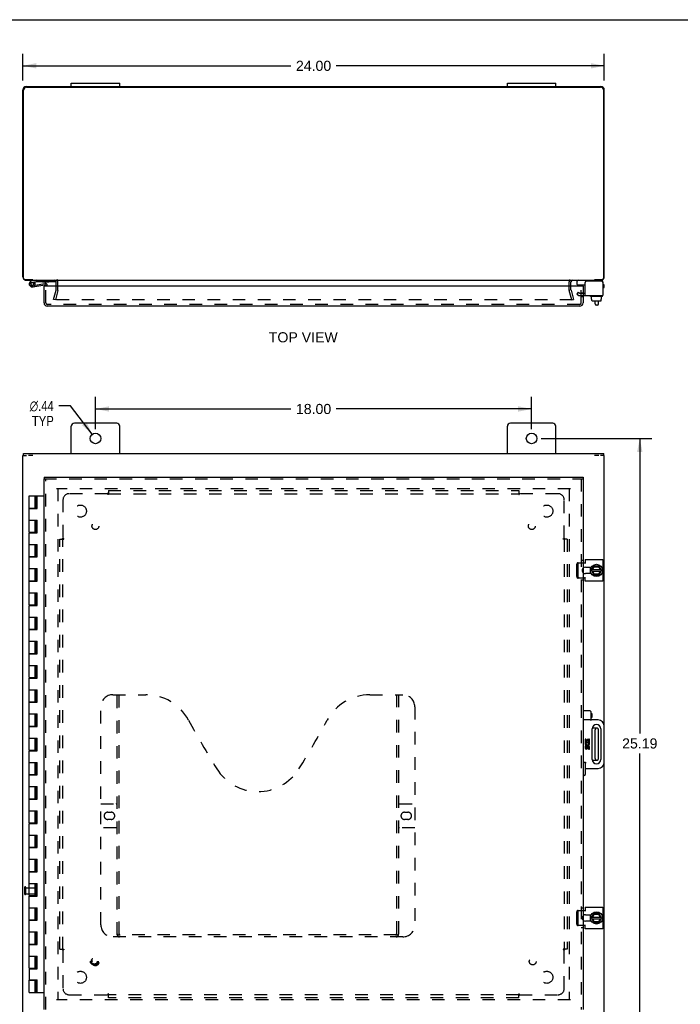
# Model space of a CAD drawing. Header units: inches. Extents: x 0 to 94.4, y 0 to 61.1.
# Tile 3 of 6: x 20.8 to 48.1, y 20.5 to 61.1. Entities that reach past the tile are written whole.
import ezdxf

# ---------------------------------------------------------------- set-up
doc = ezdxf.new("R2010")
doc.units = ezdxf.units.IN
doc.header["$LTSCALE"] = 5.194444
doc.header["$MEASUREMENT"] = 0
doc.linetypes.add('HIDDEN', pattern=[0.2, 0.1, -0.1])
doc.layers.get('0').update_dxf_attribs({"linetype": 'CONTINUOUS'})
for name, color, linetype in [('DEFAULT_2', 8, 'HIDDEN'), ('DIMENSIONS', 7, 'CONTINUOUS'), ('DOOR_ASSEMBLY', 7, 'CONTINUOUS'), ('SUBPANEL', 7, 'CONTINUOUS')]:
    doc.layers.add(name, color=color, linetype=linetype)
doc.styles.get("Standard").update_dxf_attribs({"font": 'arial.ttf'})
doc.styles.add('TEXTSTYLE_1', font='gdt', dxfattribs={"width": 0.8})
doc.dimstyles.new('DIMSTYLE_1', dxfattribs={"dimtxt": 0.416667, "dimasz": 0.555556, "dimexe": 0.09, "dimexo": 0.07, "dimgap": 0.0375, "dimtad": 0, "dimtih": 1, "dimtoh": 1, "dimzin": 4, "dimdsep": 46, "dimtxsty": 'Standard', "dimblk": '_FILLED', "dimblk1": '_FILLED', "dimblk2": '_FILLED', "dimcen": 0.09, "dimadec": 3, "dimazin": 1, "dimtfac": 1, "dimtdec": 3, "dimtofl": 0, "dimtmove": 0, "dimatfit": 3, "dimldrblk": '_FILLED', "dimfxl": 0, "dimtolj": 1, "dimtzin": 4, "dimarcsym": 0})
doc.dimstyles.new('DIMSTYLE_2', dxfattribs={"dimtxt": 0.416667, "dimasz": 0.555556, "dimexe": 0.09, "dimexo": 0.07, "dimgap": 0.09, "dimtad": 0, "dimtih": 1, "dimtoh": 1, "dimzin": 4, "dimdsep": 46, "dimtxsty": 'Standard', "dimblk": '_FILLED', "dimblk1": '_FILLED', "dimblk2": '_FILLED', "dimcen": 0.09, "dimadec": 3, "dimazin": 1, "dimtfac": 1, "dimtdec": 3, "dimtofl": 0, "dimtmove": 0, "dimatfit": 1, "dimldrblk": '_FILLED', "dimfxl": 0, "dimtolj": 1, "dimtzin": 4, "dimarcsym": 0})

# ---------------------------------------------------------------- blocks, each defined once
blk = doc.blocks.new('_FILLED')
at = {"color": 0, "linetype": 'ByBlock'}
blk.add_solid([(0, 0), (-1, 0.2), (-1, -0.2)], dxfattribs=at)
blk = doc.blocks.new('*D1')
at = {"layer": 'DIMENSIONS', "color": 2, "linetype": 'Continuous'}
for p, q in [((20.947, 58.599), (20.947, 59.707)), ((44.947, 58.599), (44.947, 59.707)), ((20.947, 59.207), (32.01, 59.207)), ((44.947, 59.207), (33.883, 59.207))]:
    blk.add_line(p, q, dxfattribs=at)
at = {"layer": 'DIMENSIONS', "color": 2, "linetype": 'Continuous', "xscale": 0.5555555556, "yscale": 0.5555555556, "zscale": 0.5555555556, "rotation": 180}
blk.add_blockref('_FILLED', (20.947, 59.207), dxfattribs=at)
at = {"layer": 'DIMENSIONS', "color": 2, "linetype": 'Continuous', "xscale": 0.5555555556, "yscale": 0.5555555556, "zscale": 0.5555555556}
blk.add_blockref('_FILLED', (44.947, 59.207), dxfattribs=at)
at = {"layer": 'DIMENSIONS', "color": 2, "linetype": 'Continuous', "insert": (32.947, 59.415), "char_height": 0.4167, "width": 1.45601, "attachment_point": 2, "line_spacing_factor": 0.9}
blk.add_mtext('24.00', dxfattribs=at)
blk = doc.blocks.new('*D6')
at = {"layer": 'DIMENSIONS', "color": 2, "linetype": 'Continuous'}
for p, q in [((22.919, 45.165), (22.433, 45.165)), ((23.814, 43.995), (22.919, 45.165))]:
    blk.add_line(p, q, dxfattribs=at)
at = {"layer": 'DIMENSIONS', "color": 2, "linetype": 'Continuous', "xscale": 0.5555555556, "yscale": 0.5555555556, "zscale": 0.5555555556, "rotation": 307.4017997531}
blk.add_blockref('_FILLED', (23.814, 43.995), dxfattribs=at)
at = {"layer": 'DIMENSIONS', "color": 2, "linetype": 'Continuous', "insert": (22.225, 45.374), "char_height": 0.41667, "width": 1.36411, "attachment_point": 3, "line_spacing_factor": 0.9, "style": 'TEXTSTYLE_1'}
blk.add_mtext('{\\fgdt;n}\\fArial;.44\\PTYP', dxfattribs=at)
blk = doc.blocks.new('*D7')
at = {"layer": 'DIMENSIONS', "color": 2, "linetype": 'Continuous'}
for p, q in [((23.947, 44.211), (23.947, 45.538)), ((41.947, 44.211), (41.947, 45.538)), ((23.947, 45.038), (32.01, 45.038)), ((41.947, 45.038), (33.883, 45.038))]:
    blk.add_line(p, q, dxfattribs=at)
at = {"layer": 'DIMENSIONS', "color": 2, "linetype": 'Continuous', "xscale": 0.5555555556, "yscale": 0.5555555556, "zscale": 0.5555555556, "rotation": 180}
blk.add_blockref('_FILLED', (23.947, 45.038), dxfattribs=at)
at = {"layer": 'DIMENSIONS', "color": 2, "linetype": 'Continuous', "xscale": 0.5555555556, "yscale": 0.5555555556, "zscale": 0.5555555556}
blk.add_blockref('_FILLED', (41.947, 45.038), dxfattribs=at)
at = {"layer": 'DIMENSIONS', "color": 2, "linetype": 'Continuous', "insert": (32.947, 45.246), "char_height": 0.4167, "width": 1.45601, "attachment_point": 2, "line_spacing_factor": 0.9}
blk.add_mtext('18.00', dxfattribs=at)
blk = doc.blocks.new('*D8')
at = {"layer": 'DIMENSIONS', "color": 2, "linetype": 'Continuous'}
for p, q in [((42.336, 43.822), (46.912, 43.822)), ((46.412, 43.822), (46.412, 31.645)), ((46.412, 18.634), (46.412, 30.811)), ((42.336, 18.634), (46.912, 18.634))]:
    blk.add_line(p, q, dxfattribs=at)
at = {"layer": 'DIMENSIONS', "color": 2, "linetype": 'Continuous', "xscale": 0.5555555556, "yscale": 0.5555555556, "zscale": 0.5555555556}
for p, rotation in [((46.412, 43.822), 90), ((46.412, 18.634), 270)]:
    blk.add_blockref('_FILLED', p, dxfattribs=dict(at, rotation=rotation))
at = {"layer": 'DIMENSIONS', "color": 2, "linetype": 'Continuous', "insert": (46.412, 31.436), "char_height": 0.4167, "width": 1.45601, "attachment_point": 2, "line_spacing_factor": 0.9}
blk.add_mtext('25.19', dxfattribs=at)

msp = doc.modelspace()

# ---------------------------------------------------------------- linework, layer by layer
at = {"color": 7, "linetype": 'Continuous'}
for p, q in [((0, 61.111), (94.444, 61.111)), ((22.947, 58.355), (22.947, 58.49)), ((22.947, 58.49), (24.947, 58.49)), ((24.947, 58.355), (24.947, 58.49)), ((40.947, 58.49), (42.947, 58.49)), ((40.947, 58.355), (40.947, 58.49)), ((42.947, 58.355), (42.947, 58.49)), ((21.35, 50.375), (21.35, 50.355)), ((43.828, 50.177), (43.828, 50.315)), ((43.838, 50.167), (44.153, 50.167)), ((44.543, 50.355), (44.543, 50.375)), ((44.89, 50.275), (44.89, 50.261)), ((44.371, 49.687), (44.371, 49.707)), ((44.868, 49.677), (44.381, 49.677)), ((44.423, 49.57), (44.423, 49.677)), ((44.833, 49.57), (44.833, 49.677)), ((44.878, 49.687), (44.878, 49.707)), ((44.423, 49.57), (44.439, 49.57)), ((44.439, 49.512), (44.439, 49.57)), ((44.439, 49.512), (44.439, 49.57)), ((44.45, 49.502), (44.805, 49.502)), ((44.57, 49.378), (44.57, 49.502)), ((44.65, 49.318), (44.63, 49.318)), ((44.71, 49.378), (44.71, 49.502)), ((44.833, 49.57), (44.815, 49.57)), ((44.815, 49.512), (44.815, 49.57)), ((44.816, 49.512), (44.816, 49.57)), ((20.947, 43.122), (21.102, 43.122)), ((20.972, 43.122), (20.972, 43.197)), ((21.358, 43.122), (21.176, 43.122)), ((44.717, 43.122), (44.536, 43.122)), ((44.947, 43.122), (44.792, 43.122)), ((44.922, 43.122), (44.922, 43.197)), ((44.359, 38.505), (44.359, 38.239)), ((44.424, 38.376), (44.512, 38.546)), ((44.424, 38.367), (44.512, 38.187)), ((44.439, 38.406), (44.815, 38.406)), ((44.439, 38.338), (44.816, 38.338)), ((44.533, 38.216), (44.474, 38.338)), ((44.475, 38.406), (44.535, 38.523)), ((44.729, 38.552), (44.521, 38.552)), ((44.527, 38.206), (44.533, 38.216)), ((44.529, 38.533), (44.535, 38.523)), ((44.705, 38.216), (44.533, 38.216)), ((44.535, 38.523), (44.711, 38.523)), ((44.775, 38.338), (44.705, 38.216)), ((44.71, 38.206), (44.705, 38.216)), ((44.717, 38.533), (44.711, 38.523)), ((44.711, 38.523), (44.776, 38.406)), ((44.831, 38.376), (44.737, 38.546)), ((44.737, 38.187), (44.831, 38.367)), ((44.521, 38.182), (44.729, 38.182)), ((44.65, 31.853), (44.449, 31.853)), ((44.57, 30.601), (44.57, 31.793)), ((44.71, 30.601), (44.71, 31.793)), ((44.449, 30.541), (44.65, 30.541)), ((44.359, 24.155), (44.359, 23.889)), ((44.424, 24.026), (44.512, 24.196)), ((44.424, 24.017), (44.512, 23.837)), ((44.439, 24.056), (44.815, 24.056)), ((44.439, 23.988), (44.816, 23.988)), ((44.533, 23.866), (44.474, 23.988)), ((44.475, 24.056), (44.535, 24.173)), ((44.729, 24.202), (44.521, 24.202)), ((44.529, 24.183), (44.535, 24.173)), ((44.535, 24.173), (44.711, 24.173)), ((44.775, 23.988), (44.705, 23.866)), ((44.717, 24.183), (44.711, 24.173)), ((44.711, 24.173), (44.776, 24.056)), ((44.831, 24.026), (44.737, 24.196)), ((44.737, 23.837), (44.831, 24.017)), ((44.521, 23.832), (44.729, 23.832)), ((44.527, 23.856), (44.533, 23.866)), ((44.705, 23.866), (44.533, 23.866)), ((44.71, 23.856), (44.705, 23.866))]:
    msp.add_line(p, q, dxfattribs=at)
at = {"color": 3, "linetype": 'Continuous'}
for p, q in [((20.947, 50.5), (20.947, 58.21)), ((20.972, 50.435), (20.972, 58.2)), ((21.092, 58.355), (44.802, 58.355)), ((21.097, 58.325), (44.797, 58.325)), ((44.922, 50.435), (44.922, 58.2)), ((44.947, 50.5), (44.947, 58.21)), ((21.358, 50.375), (21.032, 50.375)), ((21.092, 50.355), (44.802, 50.355)), ((22.322, 50.107), (22.322, 50.285)), ((43.572, 50.107), (43.572, 50.285)), ((44.153, 49.717), (44.153, 50.261)), ((44.83, 50.321), (44.213, 50.321)), ((44.862, 50.375), (44.536, 50.375)), ((44.89, 50.261), (44.89, 49.717)), ((44.153, 49.717), (44.89, 49.717)), ((22.947, 43.197), (22.947, 44.322)), ((24.822, 44.447), (23.072, 44.447)), ((24.947, 43.197), (24.947, 44.322)), ((40.947, 43.197), (40.947, 44.322)), ((42.822, 44.447), (41.072, 44.447)), ((42.947, 43.197), (42.947, 44.322)), ((20.947, 19.272), (20.947, 43.122)), ((20.972, 43.197), (44.922, 43.197)), ((44.947, 31.947), (44.947, 43.122)), ((44.072, 38.685), (44.153, 38.685)), ((44.153, 38.818), (44.89, 38.818)), ((44.153, 38.818), (44.153, 38.654)), ((44.89, 38.818), (44.89, 37.925)), ((44.166, 38.505), (44.409, 38.505)), ((44.409, 38.239), (44.166, 38.239)), ((44.153, 38.058), (44.072, 38.058)), ((44.153, 37.925), (44.153, 38.089)), ((44.89, 37.925), (44.153, 37.925)), ((44.947, 19.272), (44.947, 30.447)), ((44.153, 24.468), (44.89, 24.468)), ((44.153, 24.468), (44.153, 24.304)), ((44.89, 24.468), (44.89, 23.575)), ((44.072, 24.335), (44.153, 24.335)), ((44.166, 24.155), (44.409, 24.155)), ((44.153, 23.708), (44.072, 23.708)), ((44.153, 23.575), (44.153, 23.739)), ((44.409, 23.889), (44.166, 23.889)), ((44.89, 23.575), (44.153, 23.575))]:
    msp.add_line(p, q, dxfattribs=at)
for centre in [(23.947, 43.822), (41.947, 43.822)]:
    msp.add_circle(centre, 0.219, dxfattribs=at)
at = {"color": 7, "linetype": 'Continuous'}
for centre in [(44.625, 38.372), (44.625, 24.022)]:
    msp.add_circle(centre, 0.254, dxfattribs=at)
at = {"color": 3, "linetype": 'Continuous'}
for centre, radius, start, end in [((21.092, 58.21), 0.145, 90, 180), ((21.097, 58.2), 0.125, 90, 180), ((44.797, 58.2), 0.125, 0, 90), ((44.802, 58.21), 0.145, 0, 90), ((21.092, 50.5), 0.145, 180, 217.1018), ((21.032, 50.435), 0.06, 180, 270), ((44.862, 50.435), 0.06, 270, 360), ((44.802, 50.5), 0.145, 322.8982, 360), ((21.092, 50.5), 0.145, 237.5148, 270), ((22.252, 50.285), 0.07, 0, 90), ((43.642, 50.285), 0.07, 90, 180), ((44.213, 50.261), 0.06, 90, 180), ((44.802, 50.5), 0.145, 270, 302.4852), ((44.83, 50.261), 0.06, 0, 90), ((23.072, 44.322), 0.125, 90, 180), ((24.822, 44.322), 0.125, 0, 90), ((41.072, 44.322), 0.125, 90, 180), ((42.822, 44.322), 0.125, 0, 90), ((44.166, 38.372), 0.133, 90, 135.2119), ((44.166, 38.372), 0.133, 224.7881, 270), ((44.166, 24.022), 0.133, 90, 135.2119), ((44.166, 24.022), 0.133, 224.7881, 270)]:
    msp.add_arc(centre, radius, start, end, dxfattribs=at)
at = {"color": 7, "linetype": 'Continuous'}
for centre, radius, start, end in [((43.868, 50.315), 0.04, 90, 180), ((43.838, 50.177), 0.01, 180, 270), ((44.81, 50.275), 0.08, 0, 90), ((44.381, 49.707), 0.01, 90, 180), ((44.381, 49.687), 0.01, 180, 270), ((44.868, 49.707), 0.01, 0, 90), ((44.868, 49.687), 0.01, 270, 360), ((44.63, 49.378), 0.06, 180, 270), ((44.65, 49.378), 0.06, 270, 360), ((44.625, 38.372), 0.281, 151.7622, 160.7964), ((44.625, 38.372), 0.281, 199.2036, 208.2378), ((44.433, 38.372), 0.01, 152.7647, 205.9948), ((44.521, 38.542), 0.01, 90, 152.7647), ((44.729, 38.542), 0.01, 28.8968, 90), ((44.823, 38.372), 0.01, 332.3947, 28.8968), ((44.521, 38.192), 0.01, 205.9948, 270), ((44.729, 38.192), 0.01, 270, 332.3947), ((44.63, 31.793), 0.06, 90, 180), ((44.65, 31.793), 0.06, 0, 90), ((44.63, 30.601), 0.06, 180, 270), ((44.65, 30.601), 0.06, 270, 360), ((44.625, 24.022), 0.281, 151.7622, 160.7964), ((44.433, 24.022), 0.01, 152.7647, 205.9948), ((44.521, 24.192), 0.01, 90, 152.7647), ((44.729, 24.192), 0.01, 28.8968, 90), ((44.823, 24.022), 0.01, 332.3947, 28.8968), ((44.625, 24.022), 0.281, 199.2036, 208.2378), ((44.521, 23.842), 0.01, 205.9948, 270), ((44.729, 23.842), 0.01, 270, 332.3947)]:
    msp.add_arc(centre, radius, start, end, dxfattribs=at)
for centre, major_axis, ratio, start_param, end_param in [((44.45, 49.512), (-0.0111, 0), 0.898834, 6.283185, 7.853982), ((44.451, 49.512), (0.0112, 0), 0.889134, -3.141593, -1.570796), ((44.804, 49.512), (0.0114, 0), 0.875492, -1.570796, 0), ((44.805, 49.512), (-0.0113, 0), 0.88616, 7.853982, 9.424778)]:
    msp.add_ellipse(centre, major_axis=major_axis, ratio=ratio, start_param=start_param, end_param=end_param, dxfattribs=at)
at = {"layer": 'DEFAULT_2', "color": 8, "linetype": 'HIDDEN'}
for p, q in [((22.322, 49.956), (22.322, 50.107)), ((22.397, 49.956), (22.397, 50.285)), ((43.497, 49.956), (43.497, 50.285)), ((43.572, 49.956), (43.572, 50.107)), ((22.217, 49.562), (22.32, 49.946)), ((22.393, 49.927), (22.29, 49.542)), ((43.604, 49.542), (43.501, 49.927)), ((43.573, 49.946), (43.676, 49.562)), ((43.864, 49.863), (43.812, 49.773)), ((43.812, 49.773), (43.884, 49.731)), ((43.864, 49.863), (43.936, 49.821)), ((43.936, 49.821), (44.153, 49.821)), ((43.936, 49.717), (44.153, 49.717)), ((22.29, 49.542), (22.217, 49.562)), ((43.635, 49.542), (22.258, 49.542)), ((43.604, 49.542), (43.676, 49.562)), ((43.552, 41.747), (22.342, 41.747)), ((22.397, 41.744), (22.397, 20.65)), ((43.497, 41.744), (43.497, 20.65)), ((43.812, 38.118), (43.812, 38.625)), ((43.864, 38.685), (44.072, 38.685)), ((43.864, 38.118), (43.864, 38.625)), ((44.072, 38.058), (43.864, 38.058)), ((21.022, 25.005), (21.022, 25.289)), ((21.065, 25.005), (21.065, 25.289)), ((21.065, 25.271), (21.512, 25.271)), ((21.522, 25.033), (21.522, 25.261)), ((21.065, 25.023), (21.512, 25.023)), ((43.812, 23.768), (43.812, 24.275)), ((43.864, 24.335), (44.072, 24.335)), ((43.864, 23.768), (43.864, 24.275)), ((44.072, 23.708), (43.864, 23.708)), ((43.552, 20.647), (22.342, 20.647))]:
    msp.add_line(p, q, dxfattribs=at)
for points in [[(43.864, 38.685), (43.858, 38.685), (43.853, 38.684), (43.847, 38.682), (43.842, 38.679), (43.837, 38.676), (43.832, 38.672), (43.827, 38.668), (43.824, 38.663), (43.82, 38.657), (43.817, 38.651), (43.815, 38.645), (43.814, 38.639), (43.813, 38.632), (43.812, 38.625)], [(43.864, 38.625), (43.865, 38.632), (43.866, 38.639), (43.867, 38.645), (43.869, 38.651), (43.872, 38.657), (43.876, 38.663), (43.879, 38.668), (43.884, 38.672), (43.889, 38.676), (43.894, 38.679), (43.899, 38.682), (43.905, 38.684), (43.91, 38.685), (43.916, 38.685)], [(43.812, 38.118), (43.813, 38.111), (43.814, 38.105), (43.815, 38.098), (43.817, 38.092), (43.82, 38.086), (43.824, 38.081), (43.827, 38.076), (43.832, 38.071), (43.837, 38.067), (43.842, 38.064), (43.847, 38.061), (43.853, 38.059), (43.858, 38.058), (43.864, 38.058)], [(43.916, 38.058), (43.91, 38.058), (43.905, 38.059), (43.899, 38.061), (43.894, 38.064), (43.889, 38.067), (43.884, 38.071), (43.879, 38.076), (43.876, 38.081), (43.872, 38.086), (43.869, 38.092), (43.867, 38.098), (43.866, 38.105), (43.865, 38.111), (43.864, 38.118)], [(43.864, 24.335), (43.858, 24.335), (43.853, 24.334), (43.847, 24.332), (43.842, 24.329), (43.837, 24.326), (43.832, 24.322), (43.827, 24.318), (43.824, 24.313), (43.82, 24.307), (43.817, 24.301), (43.815, 24.295), (43.814, 24.289), (43.813, 24.282), (43.812, 24.275)], [(43.864, 24.275), (43.865, 24.282), (43.866, 24.289), (43.867, 24.295), (43.869, 24.301), (43.872, 24.307), (43.876, 24.313), (43.879, 24.318), (43.884, 24.322), (43.889, 24.326), (43.894, 24.329), (43.899, 24.332), (43.905, 24.334), (43.91, 24.335), (43.916, 24.335)], [(43.812, 23.768), (43.813, 23.761), (43.814, 23.755), (43.815, 23.748), (43.817, 23.742), (43.82, 23.736), (43.824, 23.731), (43.827, 23.726), (43.832, 23.721), (43.837, 23.717), (43.842, 23.714), (43.847, 23.711), (43.853, 23.709), (43.858, 23.708), (43.864, 23.708)], [(43.916, 23.708), (43.91, 23.708), (43.905, 23.709), (43.899, 23.711), (43.894, 23.714), (43.889, 23.717), (43.884, 23.721), (43.879, 23.726), (43.876, 23.731), (43.872, 23.736), (43.869, 23.742), (43.867, 23.748), (43.866, 23.755), (43.865, 23.761), (43.864, 23.768)]]:
    msp.add_lwpolyline(points, dxfattribs=at)
for centre, radius, start, end in [((22.252, 50.285), 0.145, 0, 43.5261), ((43.642, 50.285), 0.145, 136.4739, 180), ((22.282, 49.956), 0.04, 345, 360), ((22.282, 49.956), 0.115, 345, 360), ((43.612, 49.956), 0.115, 180, 195), ((43.612, 49.956), 0.04, 180, 195), ((43.936, 49.821), 0.104, 240, 270), ((44.166, 38.372), 0.133, 135.2119, 224.7881), ((21.043, 25.289), 0.0215, 360, 180), ((21.512, 25.261), 0.01, 360, 90), ((21.043, 25.005), 0.0215, 180, 0), ((21.512, 25.033), 0.01, 270, 0), ((44.166, 24.022), 0.133, 135.2119, 224.7881)]:
    msp.add_arc(centre, radius, start, end, dxfattribs=at)
at = {"layer": 'DOOR_ASSEMBLY', "color": 7, "linetype": 'Continuous'}
for p, q in [((21.495, 50.355), (21.313, 50.323)), ((21.323, 50.265), (21.495, 50.295)), ((21.346, 50.136), (21.357, 50.138)), ((21.359, 50.077), (21.861, 50.166)), ((21.436, 50.273), (21.388, 50.238)), ((21.394, 50.171), (21.393, 50.171)), ((21.451, 50.154), (21.851, 50.225)), ((21.495, 50.295), (22.295, 50.295)), ((21.528, 50.168), (21.539, 50.109)), ((21.76, 50.291), (21.76, 50.295)), ((21.76, 50.291), (22.016, 50.291)), ((21.837, 50.107), (21.822, 50.107)), ((21.897, 50.107), (21.897, 50.136)), ((21.957, 50.136), (21.957, 50.107)), ((22.016, 50.291), (22.016, 50.295)), ((22.295, 50.295), (22.295, 50.34)), ((43.916, 50.107), (43.916, 50.149)), ((43.991, 50.117), (43.99, 50.107)), ((43.991, 50.117), (44.072, 50.117)), ((44.012, 50.117), (44.012, 50.167)), ((44.056, 50.107), (44.072, 50.107)), ((44.072, 50.107), (44.072, 50.117)), ((44.89, 50.179), (44.917, 50.179)), ((44.917, 50.039), (44.89, 50.039)), ((44.947, 50.069), (44.947, 50.149)), ((21.822, 42.228), (21.822, 42.153)), ((21.957, 42.091), (21.957, 42.089)), ((44.072, 42.228), (44.072, 42.153)), ((21.21, 40.947), (21.21, 41.447)), ((21.21, 41.447), (21.822, 41.447)), ((21.46, 40.947), (21.46, 41.447)), ((21.495, 40.927), (21.495, 41.447)), ((21.528, 40.927), (21.528, 41.447)), ((21.539, 40.927), (21.539, 41.447)), ((21.21, 40.947), (21.495, 40.947)), ((21.21, 39.947), (21.21, 40.927)), ((21.21, 40.927), (21.539, 40.927)), ((21.272, 40.947), (21.272, 40.927)), ((21.397, 40.947), (21.397, 40.927)), ((21.21, 40.447), (21.539, 40.447)), ((21.46, 39.947), (21.46, 40.447)), ((21.495, 39.927), (21.495, 40.447)), ((21.528, 39.927), (21.528, 40.447)), ((21.539, 39.927), (21.539, 40.447)), ((21.21, 39.947), (21.495, 39.947)), ((21.21, 38.947), (21.21, 39.927)), ((21.21, 39.927), (21.539, 39.927)), ((21.272, 39.947), (21.272, 39.927)), ((21.397, 39.947), (21.397, 39.927)), ((21.21, 39.447), (21.539, 39.447)), ((21.46, 38.947), (21.46, 39.447)), ((21.495, 38.927), (21.495, 39.447)), ((21.528, 38.927), (21.528, 39.447)), ((21.539, 38.927), (21.539, 39.447)), ((21.21, 38.947), (21.495, 38.947)), ((21.21, 37.947), (21.21, 38.927)), ((21.21, 38.927), (21.539, 38.927)), ((21.272, 38.947), (21.272, 38.927)), ((21.397, 38.947), (21.397, 38.927)), ((21.21, 38.447), (21.539, 38.447)), ((21.46, 37.947), (21.46, 38.447)), ((21.495, 37.927), (21.495, 38.447)), ((21.528, 37.927), (21.528, 38.447)), ((21.539, 37.927), (21.539, 38.447)), ((21.21, 37.947), (21.495, 37.947)), ((21.21, 36.947), (21.21, 37.927)), ((21.21, 37.927), (21.539, 37.927)), ((21.272, 37.947), (21.272, 37.927)), ((21.397, 37.947), (21.397, 37.927)), ((21.21, 37.447), (21.539, 37.447)), ((21.46, 36.947), (21.46, 37.447)), ((21.495, 36.927), (21.495, 37.447)), ((21.528, 36.927), (21.528, 37.447)), ((21.539, 36.927), (21.539, 37.447)), ((21.21, 36.947), (21.495, 36.947)), ((21.21, 35.947), (21.21, 36.927)), ((21.21, 36.927), (21.539, 36.927)), ((21.272, 36.947), (21.272, 36.927)), ((21.397, 36.947), (21.397, 36.927)), ((21.21, 36.447), (21.539, 36.447)), ((21.46, 35.947), (21.46, 36.447)), ((21.495, 35.927), (21.495, 36.447)), ((21.528, 35.927), (21.528, 36.447)), ((21.539, 35.927), (21.539, 36.447)), ((21.21, 35.947), (21.495, 35.947)), ((21.21, 34.947), (21.21, 35.927)), ((21.21, 35.927), (21.539, 35.927)), ((21.272, 35.947), (21.272, 35.927)), ((21.397, 35.947), (21.397, 35.927)), ((21.21, 35.447), (21.539, 35.447)), ((21.46, 34.947), (21.46, 35.447)), ((21.495, 34.927), (21.495, 35.447)), ((21.528, 34.927), (21.528, 35.447)), ((21.539, 34.927), (21.539, 35.447)), ((21.21, 34.947), (21.495, 34.947)), ((21.21, 33.947), (21.21, 34.927)), ((21.21, 34.927), (21.539, 34.927)), ((21.272, 34.947), (21.272, 34.927)), ((21.397, 34.947), (21.397, 34.927)), ((21.21, 34.447), (21.539, 34.447)), ((21.46, 33.947), (21.46, 34.447)), ((21.495, 33.927), (21.495, 34.447)), ((21.528, 33.927), (21.528, 34.447)), ((21.539, 33.927), (21.539, 34.447)), ((21.21, 33.947), (21.495, 33.947)), ((21.21, 32.947), (21.21, 33.927)), ((21.21, 33.927), (21.539, 33.927)), ((21.272, 33.947), (21.272, 33.927)), ((21.397, 33.947), (21.397, 33.927)), ((21.21, 33.447), (21.539, 33.447)), ((21.46, 32.947), (21.46, 33.447)), ((21.495, 32.927), (21.495, 33.447)), ((21.528, 32.927), (21.528, 33.447)), ((21.539, 32.927), (21.539, 33.447)), ((21.21, 32.947), (21.495, 32.947)), ((21.272, 32.947), (21.272, 32.927)), ((21.397, 32.947), (21.397, 32.927)), ((21.21, 31.947), (21.21, 32.927)), ((21.21, 32.927), (21.539, 32.927)), ((44.357, 32.572), (44.072, 32.572)), ((44.387, 32.542), (44.387, 32.227)), ((21.21, 32.447), (21.539, 32.447)), ((21.46, 31.947), (21.46, 32.447)), ((21.495, 31.927), (21.495, 32.447)), ((21.528, 31.927), (21.528, 32.447)), ((21.539, 31.927), (21.539, 32.447)), ((44.357, 32.197), (44.072, 32.197)), ((44.387, 32.469), (44.406, 32.469)), ((44.387, 32.299), (44.406, 32.299)), ((44.406, 32.469), (44.434, 32.464)), ((44.406, 32.469), (44.406, 32.299)), ((44.406, 32.299), (44.434, 32.304)), ((44.697, 32.197), (44.417, 32.197)), ((44.434, 32.464), (44.434, 32.304)), ((21.21, 31.947), (21.495, 31.947)), ((21.21, 30.947), (21.21, 31.927)), ((21.21, 31.927), (21.539, 31.927)), ((21.272, 31.947), (21.272, 31.927)), ((21.397, 31.947), (21.397, 31.927)), ((44.447, 30.564), (44.447, 31.829)), ((44.807, 31.829), (44.807, 30.564)), ((44.947, 30.447), (44.947, 31.947)), ((21.21, 31.447), (21.539, 31.447)), ((21.46, 30.947), (21.46, 31.447)), ((21.495, 30.927), (21.495, 31.447)), ((21.528, 30.927), (21.528, 31.447)), ((21.539, 30.927), (21.539, 31.447)), ((44.188, 31.403), (44.151, 31.403)), ((44.151, 31.403), (44.151, 31.266)), ((44.188, 31.303), (44.188, 31.403)), ((44.262, 31.384), (44.226, 31.384)), ((44.226, 31.384), (44.226, 31.303)), ((44.262, 31.303), (44.262, 31.384)), ((44.338, 31.403), (44.301, 31.403)), ((44.301, 31.403), (44.301, 31.303)), ((44.338, 31.266), (44.338, 31.403)), ((21.21, 30.947), (21.495, 30.947)), ((21.21, 29.947), (21.21, 30.927)), ((21.21, 30.927), (21.539, 30.927)), ((21.272, 30.947), (21.272, 30.927)), ((21.397, 30.947), (21.397, 30.927)), ((44.151, 31.266), (44.307, 31.266)), ((44.188, 31.128), (44.151, 31.128)), ((44.151, 31.128), (44.151, 31.046)), ((44.193, 31.244), (44.158, 31.259)), ((44.226, 31.303), (44.188, 31.303)), ((44.188, 31.046), (44.188, 31.128)), ((44.226, 31.072), (44.226, 31.047)), ((44.301, 31.303), (44.262, 31.303)), ((44.262, 31.034), (44.262, 31.072)), ((44.307, 31.266), (44.29, 31.254)), ((44.301, 31.072), (44.301, 30.99)), ((44.301, 30.99), (44.338, 30.99)), ((44.327, 31.266), (44.338, 31.266)), ((44.338, 30.99), (44.338, 31.072)), ((21.21, 30.447), (21.539, 30.447)), ((21.46, 29.947), (21.46, 30.447)), ((21.495, 29.927), (21.495, 30.447)), ((21.528, 29.927), (21.528, 30.447)), ((21.539, 29.927), (21.539, 30.447)), ((44.132, 30.447), (44.072, 30.447)), ((44.162, 30.417), (44.162, 29.939)), ((44.162, 30.197), (44.697, 30.197)), ((21.21, 29.947), (21.495, 29.947)), ((21.21, 28.947), (21.21, 29.927)), ((21.21, 29.927), (21.539, 29.927)), ((21.272, 29.947), (21.272, 29.927)), ((21.397, 29.947), (21.397, 29.927)), ((44.132, 29.909), (44.072, 29.909)), ((21.21, 29.447), (21.539, 29.447)), ((21.46, 28.947), (21.46, 29.447)), ((21.495, 28.927), (21.495, 29.447)), ((21.528, 28.927), (21.528, 29.447)), ((21.539, 28.927), (21.539, 29.447)), ((21.21, 28.947), (21.495, 28.947)), ((21.21, 27.947), (21.21, 28.927)), ((21.21, 28.927), (21.539, 28.927)), ((21.272, 28.947), (21.272, 28.927)), ((21.397, 28.947), (21.397, 28.927)), ((21.21, 28.447), (21.539, 28.447)), ((21.46, 27.947), (21.46, 28.447)), ((21.495, 27.927), (21.495, 28.447)), ((21.528, 27.927), (21.528, 28.447)), ((21.539, 27.927), (21.539, 28.447)), ((21.21, 27.947), (21.495, 27.947)), ((21.21, 26.947), (21.21, 27.927)), ((21.21, 27.927), (21.539, 27.927)), ((21.272, 27.947), (21.272, 27.927)), ((21.397, 27.947), (21.397, 27.927)), ((21.21, 27.447), (21.539, 27.447)), ((21.46, 26.947), (21.46, 27.447)), ((21.495, 26.927), (21.495, 27.447)), ((21.528, 26.927), (21.528, 27.447)), ((21.539, 26.927), (21.539, 27.447)), ((21.21, 26.947), (21.495, 26.947)), ((21.21, 25.947), (21.21, 26.927)), ((21.21, 26.927), (21.539, 26.927)), ((21.272, 26.947), (21.272, 26.927)), ((21.397, 26.947), (21.397, 26.927)), ((21.21, 26.447), (21.539, 26.447)), ((21.46, 25.947), (21.46, 26.447)), ((21.495, 25.927), (21.495, 26.447)), ((21.528, 25.927), (21.528, 26.447)), ((21.539, 25.927), (21.539, 26.447)), ((21.21, 25.947), (21.495, 25.947)), ((21.21, 24.947), (21.21, 25.927)), ((21.21, 25.927), (21.539, 25.927)), ((21.272, 25.947), (21.272, 25.927)), ((21.397, 25.947), (21.397, 25.927)), ((21.21, 25.447), (21.539, 25.447)), ((21.46, 24.947), (21.46, 25.447)), ((21.495, 24.927), (21.495, 25.447)), ((21.528, 24.927), (21.528, 25.447)), ((21.539, 24.927), (21.539, 25.447)), ((21.21, 24.947), (21.495, 24.947)), ((21.21, 23.947), (21.21, 24.927)), ((21.21, 24.927), (21.539, 24.927)), ((21.272, 24.947), (21.272, 24.927)), ((21.397, 24.947), (21.397, 24.927)), ((21.21, 24.447), (21.539, 24.447)), ((21.46, 23.947), (21.46, 24.447)), ((21.495, 23.927), (21.495, 24.447)), ((21.528, 23.927), (21.528, 24.447)), ((21.539, 23.927), (21.539, 24.447)), ((21.21, 23.947), (21.495, 23.947)), ((21.21, 22.947), (21.21, 23.927)), ((21.21, 23.927), (21.539, 23.927)), ((21.272, 23.947), (21.272, 23.927)), ((21.397, 23.947), (21.397, 23.927)), ((21.21, 23.447), (21.539, 23.447)), ((21.46, 22.947), (21.46, 23.447)), ((21.495, 22.927), (21.495, 23.447)), ((21.528, 22.927), (21.528, 23.447)), ((21.539, 22.927), (21.539, 23.447)), ((21.21, 22.947), (21.495, 22.947)), ((21.21, 21.947), (21.21, 22.927)), ((21.21, 22.927), (21.539, 22.927)), ((21.272, 22.947), (21.272, 22.927)), ((21.397, 22.947), (21.397, 22.927)), ((21.21, 22.447), (21.539, 22.447)), ((21.46, 21.947), (21.46, 22.447)), ((21.495, 21.927), (21.495, 22.447)), ((21.528, 21.927), (21.528, 22.447)), ((21.539, 21.927), (21.539, 22.447)), ((21.21, 21.947), (21.495, 21.947)), ((21.21, 21.927), (21.21, 21.467)), ((21.21, 21.927), (21.539, 21.927)), ((21.272, 21.947), (21.272, 21.927)), ((21.397, 21.947), (21.397, 21.927)), ((21.21, 21.467), (21.539, 21.467)), ((21.21, 20.947), (21.21, 21.447)), ((21.21, 21.447), (21.495, 21.447)), ((21.272, 21.467), (21.272, 21.447)), ((21.397, 21.467), (21.397, 21.447)), ((21.46, 20.947), (21.46, 21.447)), ((21.495, 20.947), (21.495, 21.467)), ((21.528, 20.947), (21.528, 21.467)), ((21.539, 20.947), (21.539, 21.467)), ((21.21, 20.947), (21.822, 20.947))]:
    msp.add_line(p, q, dxfattribs=at)
at = {"layer": 'DOOR_ASSEMBLY', "color": 3, "linetype": 'Continuous'}
for p, q in [((21.822, 49.427), (21.822, 50.107)), ((44.056, 50.107), (21.837, 50.107)), ((44.072, 50.107), (44.072, 49.427)), ((43.927, 49.282), (21.967, 49.282)), ((21.822, 42.228), (44.072, 42.228)), ((21.822, 20.24), (21.822, 42.153)), ((44.072, 42.153), (44.072, 20.24))]:
    msp.add_line(p, q, dxfattribs=at)
at = {"layer": 'DOOR_ASSEMBLY', "color": 8, "linetype": 'HIDDEN'}
for p, q in [((21.897, 49.427), (21.897, 50.107)), ((43.997, 49.427), (43.997, 50.107)), ((44.072, 49.822), (43.997, 49.822)), ((43.997, 49.82), (44.072, 49.82)), ((44.072, 49.666), (43.997, 49.666)), ((43.927, 49.357), (21.967, 49.357)), ((21.822, 42.153), (44.072, 42.153)), ((21.897, 20.24), (21.897, 42.153)), ((43.997, 42.153), (43.997, 20.24)), ((44.072, 38.778), (43.997, 38.778)), ((44.072, 37.965), (43.997, 37.965)), ((24.667, 33.24), (26.022, 33.24)), ((24.842, 23.33), (24.842, 33.24)), ((24.922, 23.36), (24.922, 33.24)), ((35.272, 33.24), (36.627, 33.24)), ((36.372, 33.24), (36.372, 23.36)), ((36.452, 33.24), (36.452, 23.33)), ((24.167, 23.74), (24.167, 32.74)), ((37.127, 32.74), (37.127, 23.74)), ((24.167, 28.74), (24.802, 28.74)), ((36.492, 28.74), (37.127, 28.74)), ((24.453, 28.39), (24.59, 28.39)), ((24.59, 28.09), (24.453, 28.09)), ((36.703, 28.39), (36.84, 28.39)), ((36.84, 28.09), (36.703, 28.09)), ((24.802, 27.74), (24.167, 27.74)), ((37.127, 27.74), (36.492, 27.74)), ((44.072, 24.428), (43.997, 24.428)), ((44.072, 23.615), (43.997, 23.615)), ((36.627, 23.24), (24.667, 23.24)), ((36.368, 23.32), (24.925, 23.32))]:
    msp.add_line(p, q, dxfattribs=at)
at = {"layer": 'DOOR_ASSEMBLY', "color": 7, "linetype": 'Continuous'}
msp.add_lwpolyline([(44.192, 30.417), (44.185, 30.423), (44.178, 30.429), (44.172, 30.434), (44.165, 30.439), (44.159, 30.442), (44.152, 30.445), (44.146, 30.446), (44.14, 30.447)], dxfattribs=at)
at = {"layer": 'DOOR_ASSEMBLY', "color": 8, "linetype": 'HIDDEN'}
for points in [[(24.832, 23.36), (24.848, 23.349), (24.864, 23.34), (24.879, 23.332), (24.895, 23.326), (24.91, 23.322), (24.925, 23.32)], [(36.368, 23.32), (36.383, 23.322), (36.398, 23.326), (36.414, 23.332), (36.43, 23.34), (36.446, 23.349), (36.462, 23.36)]]:
    msp.add_lwpolyline(points, dxfattribs=at)
at = {"layer": 'DOOR_ASSEMBLY', "color": 7, "linetype": 'Continuous'}
msp.add_circle((21.335, 50.2), 0.0625, dxfattribs=at)
at = {"layer": 'DOOR_ASSEMBLY', "color": 8, "linetype": 'HIDDEN'}
for radius in [0.164, 0.124]:
    msp.add_circle((23.897, 22.24), radius, dxfattribs=at)
at = {"layer": 'DOOR_ASSEMBLY', "color": 7, "linetype": 'Continuous'}
for centre, radius, start, end in [((21.335, 50.2), 0.125, 100, 41.8313), ((21.335, 50.2), 0.0659, 100.0038, 35.4784), ((21.335, 50.2), 0.065, 334.1884, 280), ((21.867, 50.136), 0.09, 0, 100), ((21.867, 50.136), 0.03, 0, 100), ((43.946, 50.149), 0.03, 143.0713, 180), ((44.917, 50.149), 0.03, 0, 90), ((44.917, 50.069), 0.03, 270, 360), ((44.357, 32.542), 0.03, 0, 90), ((44.357, 32.227), 0.03, 270, 360), ((44.417, 32.227), 0.03, 180, 270), ((44.697, 31.947), 0.25, 0, 90), ((44.627, 31.829), 0.18, 0, 180), ((44.244, 31.222), 0.0938, 156.5986, 341.8669), ((44.207, 31.047), 0.0563, 180.0244, 347.4828), ((44.244, 31.222), 0.0563, 156.5986, 35.1084), ((44.207, 31.046), 0.0187, 180, 0.0538), ((44.282, 31.072), 0.0563, 0.4502, 180.0538), ((44.281, 31.072), 0.0194, 359.9714, 180.0286), ((44.244, 31.222), 0.0938, 25.744, 27.8506), ((44.246, 31.222), 0.092, 341.4075, 26.2035), ((44.627, 30.564), 0.18, 180, 360), ((44.132, 30.417), 0.03, 0, 90), ((44.697, 30.447), 0.25, 270, 360), ((44.132, 29.939), 0.03, 270, 360)]:
    msp.add_arc(centre, radius, start, end, dxfattribs=at)
at = {"layer": 'DOOR_ASSEMBLY', "color": 3, "linetype": 'Continuous'}
for centre, start, end in [((21.967, 49.427), 180, 270), ((43.927, 49.427), 270, 360)]:
    msp.add_arc(centre, 0.145, start, end, dxfattribs=at)
at = {"layer": 'DOOR_ASSEMBLY', "color": 8, "linetype": 'HIDDEN'}
for centre, radius, start, end in [((21.967, 49.427), 0.07, 180, 270), ((43.927, 49.427), 0.07, 270, 360), ((24.667, 32.74), 0.5, 90, 180), ((26.022, 31.24), 2, 28.4813, 90), ((35.272, 31.24), 2, 90, 151.5187), ((36.627, 32.74), 0.5, 0, 90), ((62.33, 50.939), 39.307, 208.4813, 211.8705), ((-1.036, 50.939), 39.307, 328.1295, 331.5187), ((30.647, 31.24), 2, 211.8705, 328.1295), ((24.802, 28.78), 0.04, 270, 360), ((36.492, 28.78), 0.04, 180, 270), ((24.453, 28.24), 0.15, 90, 270), ((24.59, 28.24), 0.15, 270, 90), ((36.703, 28.24), 0.15, 90, 270), ((36.84, 28.24), 0.15, 270, 90), ((24.802, 27.7), 0.04, 0, 90), ((36.492, 27.7), 0.04, 90, 180), ((24.667, 23.74), 0.5, 180, 270), ((36.627, 23.74), 0.5, 270, 360), ((24.932, 23.33), 0.09, 180, 270), ((24.962, 23.36), 0.04, 180, 270), ((36.332, 23.36), 0.04, 270, 360), ((36.362, 23.33), 0.09, 270, 360)]:
    msp.add_arc(centre, radius, start, end, dxfattribs=at)
at = {"layer": 'SUBPANEL', "color": 8, "linetype": 'HIDDEN'}
for p, q in [((24.443, 41.54), (22.853, 41.54)), ((24.455, 41.522), (24.452, 41.527)), ((24.478, 41.665), (24.478, 41.579)), ((24.478, 41.665), (41.415, 41.665)), ((24.478, 41.579), (24.478, 41.5)), ((24.478, 41.54), (41.415, 41.54)), ((41.415, 41.665), (41.415, 41.579)), ((41.415, 41.579), (41.415, 41.5)), ((43.04, 41.54), (41.451, 41.54)), ((22.603, 41.29), (22.603, 39.701)), ((43.29, 39.701), (43.29, 41.29)), ((22.478, 22.728), (22.478, 39.665)), ((22.478, 39.665), (22.564, 39.665)), ((22.564, 39.665), (22.644, 39.665)), ((22.601, 39.699), (22.603, 39.701)), ((22.603, 22.728), (22.603, 39.665)), ((43.329, 39.665), (43.25, 39.665)), ((43.272, 39.688), (43.277, 39.692)), ((43.29, 39.665), (43.29, 22.728)), ((43.415, 39.665), (43.329, 39.665)), ((43.415, 39.665), (43.415, 22.728)), ((22.478, 22.728), (22.564, 22.728)), ((22.564, 22.728), (22.644, 22.728)), ((22.603, 22.693), (22.603, 21.103)), ((22.622, 22.705), (22.616, 22.702)), ((43.329, 22.728), (43.25, 22.728)), ((43.29, 21.103), (43.29, 22.693)), ((43.415, 22.728), (43.329, 22.728)), ((22.853, 20.853), (24.443, 20.853)), ((24.445, 20.851), (24.443, 20.853)), ((24.478, 20.814), (24.478, 20.894)), ((41.415, 20.853), (24.478, 20.853)), ((24.478, 20.728), (24.478, 20.814)), ((41.415, 20.814), (41.415, 20.894)), ((41.415, 20.728), (41.415, 20.814)), ((41.438, 20.872), (41.442, 20.866)), ((41.451, 20.853), (43.04, 20.853)), ((41.415, 20.728), (24.478, 20.728))]:
    msp.add_line(p, q, dxfattribs=at)
for points in [[(24.454, 41.552), (24.452, 41.55), (24.45, 41.549), (24.449, 41.547), (24.447, 41.546), (24.446, 41.544), (24.445, 41.543), (24.443, 41.54)], [(24.452, 41.527), (24.45, 41.529), (24.449, 41.531), (24.448, 41.533), (24.447, 41.535), (24.446, 41.536), (24.445, 41.538), (24.444, 41.539), (24.443, 41.54)], [(24.461, 41.559), (24.457, 41.555), (24.454, 41.552)], [(24.478, 41.5), (24.476, 41.5), (24.475, 41.501), (24.474, 41.501), (24.473, 41.502), (24.471, 41.503), (24.47, 41.503), (24.469, 41.504), (24.468, 41.505), (24.467, 41.506), (24.465, 41.508), (24.464, 41.509), (24.463, 41.51), (24.462, 41.512), (24.461, 41.513), (24.46, 41.515), (24.458, 41.516), (24.457, 41.518), (24.456, 41.52), (24.455, 41.522)], [(24.478, 41.579), (24.477, 41.577), (24.475, 41.575), (24.474, 41.574), (24.473, 41.572), (24.471, 41.57), (24.47, 41.569), (24.469, 41.567), (24.467, 41.566), (24.466, 41.564), (24.465, 41.563), (24.464, 41.562), (24.462, 41.56), (24.461, 41.559)], [(41.415, 41.579), (41.417, 41.577), (41.418, 41.575), (41.419, 41.574), (41.42, 41.572), (41.422, 41.57), (41.423, 41.569), (41.424, 41.567), (41.426, 41.566), (41.427, 41.564), (41.428, 41.563), (41.43, 41.562), (41.431, 41.56), (41.432, 41.559), (41.438, 41.554)], [(41.415, 41.5), (41.417, 41.5), (41.418, 41.501), (41.419, 41.501), (41.421, 41.502), (41.422, 41.503), (41.423, 41.503), (41.424, 41.504), (41.426, 41.505), (41.427, 41.506), (41.428, 41.508), (41.429, 41.509), (41.43, 41.51), (41.431, 41.512), (41.433, 41.513), (41.434, 41.515), (41.435, 41.516), (41.436, 41.518), (41.437, 41.52), (41.438, 41.522), (41.44, 41.525)], [(41.438, 41.554), (41.44, 41.552), (41.441, 41.55), (41.443, 41.549), (41.444, 41.547), (41.446, 41.546), (41.447, 41.544), (41.449, 41.543), (41.45, 41.541), (41.451, 41.54)], [(41.44, 41.525), (41.442, 41.527), (41.443, 41.529), (41.444, 41.531), (41.445, 41.533), (41.446, 41.535), (41.447, 41.536), (41.449, 41.538), (41.45, 41.539), (41.451, 41.54)], [(22.564, 39.665), (22.566, 39.667), (22.568, 39.668), (22.569, 39.669), (22.571, 39.671), (22.573, 39.672), (22.574, 39.673), (22.576, 39.674), (22.577, 39.676), (22.579, 39.677), (22.58, 39.678), (22.582, 39.68), (22.583, 39.681), (22.584, 39.682), (22.59, 39.688)], [(22.59, 39.688), (22.591, 39.69), (22.593, 39.691), (22.595, 39.693), (22.596, 39.694), (22.598, 39.696), (22.599, 39.697), (22.601, 39.699)], [(22.618, 39.69), (22.616, 39.692), (22.614, 39.693), (22.612, 39.694), (22.61, 39.695), (22.609, 39.696), (22.607, 39.698), (22.605, 39.699), (22.604, 39.7), (22.603, 39.701)], [(22.644, 39.665), (22.643, 39.667), (22.643, 39.668), (22.642, 39.669), (22.641, 39.671), (22.641, 39.672), (22.64, 39.673), (22.639, 39.674), (22.638, 39.676), (22.637, 39.677), (22.636, 39.678), (22.634, 39.679), (22.633, 39.68), (22.632, 39.681), (22.63, 39.683), (22.629, 39.684), (22.627, 39.685), (22.625, 39.686), (22.623, 39.687), (22.622, 39.688), (22.618, 39.69)], [(43.25, 39.665), (43.25, 39.667), (43.251, 39.668), (43.251, 39.669), (43.252, 39.671), (43.253, 39.672), (43.253, 39.673), (43.254, 39.674), (43.255, 39.676), (43.256, 39.677), (43.258, 39.678), (43.259, 39.679), (43.26, 39.68), (43.262, 39.681), (43.263, 39.683), (43.265, 39.684), (43.266, 39.685), (43.268, 39.686), (43.27, 39.687), (43.272, 39.688)], [(43.277, 39.692), (43.279, 39.693), (43.281, 39.694), (43.283, 39.695), (43.285, 39.696), (43.286, 39.698), (43.288, 39.699), (43.289, 39.7), (43.29, 39.701)], [(43.302, 39.69), (43.3, 39.691), (43.299, 39.693), (43.297, 39.694), (43.296, 39.696), (43.294, 39.697), (43.293, 39.699), (43.291, 39.7), (43.29, 39.701)], [(43.309, 39.682), (43.305, 39.686), (43.302, 39.69)], [(43.329, 39.665), (43.327, 39.667), (43.325, 39.668), (43.324, 39.669), (43.322, 39.671), (43.32, 39.672), (43.319, 39.673), (43.317, 39.674), (43.316, 39.676), (43.314, 39.677), (43.313, 39.678), (43.312, 39.68), (43.31, 39.681), (43.309, 39.682)], [(22.564, 22.728), (22.566, 22.727), (22.568, 22.725), (22.569, 22.724), (22.571, 22.723), (22.573, 22.721), (22.574, 22.72), (22.576, 22.719), (22.577, 22.717), (22.579, 22.716), (22.58, 22.715), (22.582, 22.714), (22.583, 22.712), (22.584, 22.711)], [(22.584, 22.711), (22.588, 22.707), (22.591, 22.704)], [(22.591, 22.704), (22.593, 22.702), (22.595, 22.7), (22.596, 22.699), (22.598, 22.697), (22.599, 22.696), (22.601, 22.695), (22.603, 22.693)], [(22.616, 22.702), (22.614, 22.701), (22.612, 22.699), (22.61, 22.698), (22.609, 22.697), (22.607, 22.696), (22.605, 22.695), (22.604, 22.694), (22.603, 22.693)], [(22.644, 22.728), (22.643, 22.726), (22.643, 22.725), (22.642, 22.724), (22.641, 22.723), (22.641, 22.721), (22.64, 22.72), (22.639, 22.719), (22.638, 22.718), (22.637, 22.717), (22.636, 22.715), (22.634, 22.714), (22.633, 22.713), (22.632, 22.712), (22.63, 22.711), (22.629, 22.71), (22.627, 22.708), (22.625, 22.707), (22.623, 22.706), (22.622, 22.705)], [(43.25, 22.728), (43.25, 22.726), (43.251, 22.725), (43.251, 22.724), (43.252, 22.723), (43.253, 22.721), (43.253, 22.72), (43.254, 22.719), (43.255, 22.718), (43.256, 22.717), (43.258, 22.715), (43.259, 22.714), (43.26, 22.713), (43.262, 22.712), (43.263, 22.711), (43.265, 22.71), (43.266, 22.708), (43.268, 22.707), (43.27, 22.706), (43.272, 22.705), (43.275, 22.703)], [(43.275, 22.703), (43.277, 22.702), (43.279, 22.701), (43.281, 22.699), (43.283, 22.698), (43.285, 22.697), (43.286, 22.696), (43.288, 22.695), (43.289, 22.694), (43.29, 22.693)], [(43.304, 22.705), (43.302, 22.704), (43.3, 22.702), (43.299, 22.7), (43.297, 22.699), (43.296, 22.697), (43.294, 22.696), (43.293, 22.695), (43.291, 22.694), (43.29, 22.693)], [(43.329, 22.728), (43.327, 22.727), (43.325, 22.725), (43.324, 22.724), (43.322, 22.723), (43.32, 22.721), (43.319, 22.72), (43.317, 22.719), (43.316, 22.717), (43.314, 22.716), (43.313, 22.715), (43.312, 22.714), (43.31, 22.712), (43.309, 22.711), (43.304, 22.705)], [(24.453, 20.868), (24.452, 20.866), (24.45, 20.864), (24.449, 20.862), (24.448, 20.86), (24.447, 20.859), (24.446, 20.857), (24.445, 20.855), (24.444, 20.854), (24.443, 20.853)], [(24.455, 20.84), (24.454, 20.841), (24.452, 20.843), (24.45, 20.845), (24.449, 20.846), (24.447, 20.848), (24.446, 20.849), (24.445, 20.851)], [(24.478, 20.894), (24.476, 20.893), (24.475, 20.893), (24.474, 20.892), (24.473, 20.891), (24.471, 20.891), (24.47, 20.89), (24.469, 20.889), (24.468, 20.888), (24.467, 20.887), (24.465, 20.886), (24.464, 20.884), (24.463, 20.883), (24.462, 20.882), (24.461, 20.88), (24.46, 20.879), (24.458, 20.877), (24.457, 20.875), (24.456, 20.874), (24.455, 20.872), (24.453, 20.868)], [(24.478, 20.814), (24.477, 20.816), (24.475, 20.818), (24.474, 20.819), (24.473, 20.821), (24.471, 20.823), (24.47, 20.824), (24.469, 20.826), (24.467, 20.827), (24.466, 20.829), (24.465, 20.83), (24.464, 20.832), (24.462, 20.833), (24.461, 20.834), (24.455, 20.84)], [(41.415, 20.894), (41.417, 20.893), (41.418, 20.893), (41.419, 20.892), (41.421, 20.891), (41.422, 20.891), (41.423, 20.89), (41.424, 20.889), (41.426, 20.888), (41.427, 20.887), (41.428, 20.886), (41.429, 20.884), (41.43, 20.883), (41.431, 20.882), (41.433, 20.88), (41.434, 20.879), (41.435, 20.877), (41.436, 20.875), (41.437, 20.874), (41.438, 20.872)], [(41.415, 20.814), (41.417, 20.816), (41.418, 20.818), (41.419, 20.819), (41.42, 20.821), (41.422, 20.823), (41.423, 20.824), (41.424, 20.826), (41.426, 20.827), (41.427, 20.829), (41.428, 20.83), (41.43, 20.832), (41.431, 20.833), (41.432, 20.834)], [(41.432, 20.834), (41.436, 20.838), (41.44, 20.841)], [(41.44, 20.841), (41.441, 20.843), (41.443, 20.845), (41.444, 20.846), (41.446, 20.848), (41.447, 20.849), (41.449, 20.851), (41.45, 20.852), (41.451, 20.853)], [(41.442, 20.866), (41.443, 20.864), (41.444, 20.862), (41.445, 20.86), (41.446, 20.859), (41.447, 20.857), (41.449, 20.855), (41.45, 20.854), (41.451, 20.853)]]:
    msp.add_lwpolyline(points, dxfattribs=at)
for centre, radius in [((23.322, 40.822), 0.25), ((42.572, 40.822), 0.25), ((23.94, 40.203), 0.141), ((41.953, 40.203), 0.141), ((41.992, 22.227), 0.141), ((23.94, 22.19), 0.141), ((23.322, 21.572), 0.25), ((42.572, 21.572), 0.25)]:
    msp.add_circle(centre, radius, dxfattribs=at)
for centre, start, end in [((22.853, 41.29), 90, 180), ((43.04, 41.29), 0, 90), ((22.853, 21.103), 180, 270), ((43.04, 21.103), 270, 360)]:
    msp.add_arc(centre, 0.25, start, end, dxfattribs=at)

# ---------------------------------------------------------------- texts
at = {"layer": 'DIMENSIONS', "color": 2, "linetype": 'Continuous', "insert": (32.522, 48.206), "char_height": 0.4167, "width": 2.83922, "attachment_point": 2, "line_spacing_factor": 0.9}
msp.add_mtext('TOP VIEW', dxfattribs=at)

# ---------------------------------------------------------------- dimensions: what is measured, and where the dimension line sits
at = {"layer": 'DIMENSIONS', "color": 2, "linetype": 'Continuous'}
for base, p1, p2, picture, middle in [((44.947, 59.207), (20.947, 58.529), (44.947, 58.529), '*D1', (32.941, 59.204)), ((41.947, 45.038), (23.947, 44.141), (41.947, 44.141), '*D7', (32.964, 45.036))]:
    dim = msp.add_linear_dim(base=base, p1=p1, p2=p2, dimstyle='DIMSTYLE_1', dxfattribs=at)
    dim.commit()
    dim.dimension.update_dxf_attribs({"geometry": picture, "text_midpoint": middle, "dimtype": 160})
dim = msp.add_diameter_dim_2p(p1=(23.814, 43.995), p2=(24.079, 43.648), text='%%c<>\\PTYP', dimstyle='DIMSTYLE_2', override={"dimpost": '<>'}, dxfattribs=at)
dim.commit()
dim.dimension.update_dxf_attribs({"geometry": '*D6', "text_midpoint": (21.543, 44.853), "dimtype": 163})
dim = msp.add_linear_dim(base=(46.412, 18.634), p1=(42.266, 43.822), p2=(42.266, 18.634), angle=270, dimstyle='DIMSTYLE_1', dxfattribs=at)
dim.commit()
dim.dimension.update_dxf_attribs({"geometry": '*D8', "text_midpoint": (46.406, 31.226), "dimtype": 160})

doc.saveas('drawing.dxf')
